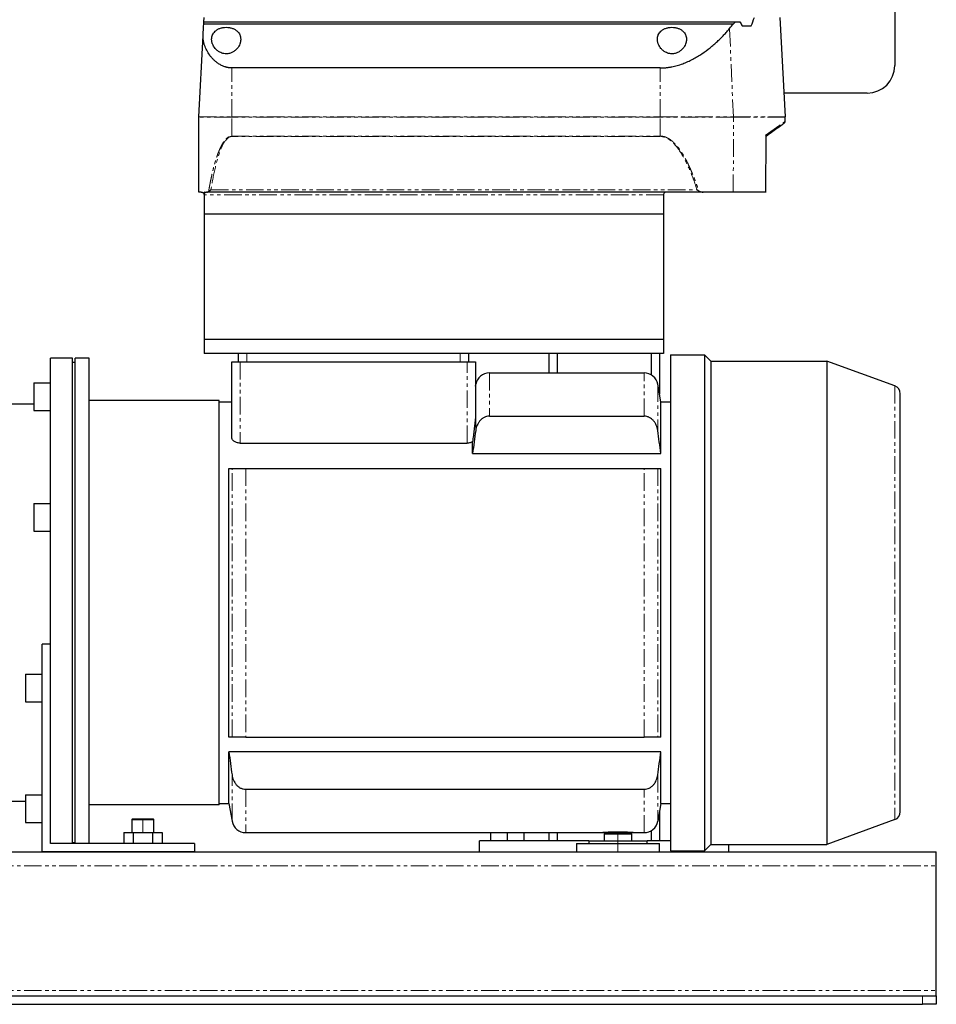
# Model space of a CAD drawing. Header units: millimetres. Extents: x 17 to 1288, y 24 to 827.
# Tile 2 of 4: x 409 to 740, y 24 to 380. Entities that reach past the tile are written whole.
import ezdxf

# ---------------------------------------------------------------- set-up
doc = ezdxf.new("R2010")
doc.units = ezdxf.units.MM
doc.linetypes.add('PHANTOM', pattern=[12.7, 6.35, -1.27, 1.27, -1.27, 1.27, -1.27])

msp = doc.modelspace()

# ---------------------------------------------------------------- linework, layer by layer
at = {"color": 7, "linetype": 'Continuous', "lineweight": 25}
for p, q in [((724.8, 623.16), (724.8, 363.16)), ((475.22, 378.91), (475.3, 380.46)), ((683.3, 380.46), (685.18, 344.58)), ((475.18, 378.23), (475.22, 378.91)), ((475.18, 378.23), (666.56, 378.23)), ((475.22, 378.91), (667.29, 378.91)), ((667.29, 378.91), (668.78, 378.91)), ((669.71, 377.45), (672.96, 377.45)), ((473.42, 344.58), (474.96, 373.94)), ((640.04, 362.26), (485.3, 362.26)), ((714.8, 353.16), (684.73, 353.16)), ((473.46, 317.46), (473.42, 344.53)), ((685.18, 342.97), (685.18, 344.53)), ((678.32, 337.79), (678.26, 338.08)), ((678.28, 317.33), (678.32, 337.79)), ((474.3, 317.46), (473.46, 317.46)), ((475.41, 317.46), (475.3, 317.46)), ((475.3, 317.46), (475.3, 309.46)), ((476.4, 317.46), (476.14, 317.46)), ((655.54, 317.46), (476.4, 317.46)), ((641.3, 316.46), (641.3, 309.46)), ((666.47, 317.46), (655.54, 317.46)), ((678.22, 317.46), (666.47, 317.46)), ((641.3, 309.46), (475.3, 309.46)), ((475.3, 309.46), (475.3, 264.16)), ((641.3, 309.46), (641.3, 264.16)), ((641.3, 264.16), (475.3, 264.16)), ((475.3, 264.16), (475.3, 259.16)), ((641.3, 264.16), (641.3, 259.16)), ((419.8, 140.59), (419.8, 257.41)), ((427.8, 257.41), (419.8, 257.41)), ((427.8, 82.16), (427.8, 257.41)), ((428.8, 82.16), (428.8, 257.41)), ((433.8, 257.41), (428.8, 257.41)), ((433.8, 82.16), (433.8, 257.41)), ((641.3, 259.16), (475.3, 259.16)), ((485.3, 228.95), (485.3, 256.16)), ((485.3, 256.16), (488.3, 256.16)), ((487.8, 256.16), (487.8, 259.16)), ((488.3, 256.16), (570.3, 256.16)), ((570.3, 256.16), (573.3, 256.16)), ((570.8, 259.16), (570.8, 256.16)), ((573.3, 256.16), (573.3, 235.71)), ((599.8, 259.16), (599.8, 252.16)), ((602.8, 259.16), (602.8, 252.16)), ((636.8, 259.16), (636.8, 251.46)), ((639.8, 259.16), (639.8, 244.49)), ((643.8, 258.71), (643.8, 79.61)), ((643.8, 258.71), (656.1, 258.71)), ((656.1, 258.71), (656.1, 79.61)), ((658.4, 256.41), (656.1, 258.71)), ((658.4, 256.41), (658.4, 81.91)), ((658.4, 256.41), (700.24, 256.41)), ((700.24, 256.41), (700.24, 81.91)), ((724.82, 247.46), (700.24, 256.41)), ((428.8, 255.91), (427.8, 255.91)), ((578.35, 252.16), (634.25, 252.16)), ((413.8, 248.53), (413.8, 238.53)), ((413.8, 248.53), (419.8, 248.53)), ((573.3, 247.33), (573.42, 248.02)), ((640.3, 241.66), (639.18, 248.02)), ((480.8, 242.16), (433.8, 242.16)), ((480.8, 96.16), (480.8, 242.16)), ((726.8, 93.67), (726.8, 244.64)), ((413.8, 240.91), (401.45, 240.91)), ((413.8, 238.53), (419.8, 238.53)), ((480.8, 241.66), (485.3, 241.66)), ((640.3, 223.04), (640.3, 241.66)), ((640.3, 241.66), (643.8, 241.66)), ((578.35, 236.51), (634.25, 236.51)), ((488.3, 226.78), (570.3, 226.78)), ((572.3, 223.04), (572.3, 227.35)), ((572.3, 223.04), (640.3, 223.04)), ((484.3, 120.66), (484.3, 217.66)), ((490.35, 217.66), (634.25, 217.66)), ((640.3, 120.66), (640.3, 217.66)), ((413.8, 204.96), (413.8, 194.96)), ((413.8, 204.96), (419.8, 204.96)), ((413.8, 194.96), (419.8, 194.96)), ((419.8, 154.16), (416.8, 154.16)), ((416.8, 79.16), (416.8, 154.16)), ((410.8, 143.35), (416.8, 143.35)), ((410.8, 143.35), (410.8, 133.35)), ((419.8, 82.16), (419.8, 140.59)), ((410.8, 133.35), (416.8, 133.35)), ((490.35, 120.66), (634.25, 120.66)), ((640.3, 115.27), (484.3, 115.27)), ((484.3, 96.66), (484.3, 115.27)), ((640.3, 96.66), (640.3, 115.27)), ((410.8, 99.78), (416.8, 99.78)), ((410.8, 99.78), (410.8, 89.78)), ((490.35, 101.8), (634.25, 101.8)), ((410.8, 97.41), (265.8, 97.41)), ((480.8, 96.16), (433.8, 96.16)), ((480.8, 96.66), (484.3, 96.66)), ((484.3, 96.66), (485.42, 90.29)), ((640.3, 96.66), (639.18, 90.29)), ((640.3, 96.66), (643.8, 96.66)), ((639.8, 93.82), (639.8, 83.16)), ((410.8, 89.78), (416.8, 89.78)), ((449.5, 91.16), (449.2, 90.86)), ((449.2, 90.86), (449.2, 86.16)), ((449.2, 90.86), (453.2, 90.86)), ((449.5, 91.16), (453.2, 91.16)), ((453.2, 91.16), (456.9, 91.16)), ((453.2, 90.86), (457.2, 90.86)), ((457.2, 90.86), (456.9, 91.16)), ((457.2, 86.16), (457.2, 90.86)), ((724.82, 90.85), (700.24, 81.91)), ((446.27, 86.16), (446.27, 82.16)), ((446.27, 86.16), (449.73, 86.16)), ((449.73, 86.16), (449.73, 82.16)), ((449.73, 86.16), (456.66, 86.16)), ((456.66, 86.16), (456.66, 82.16)), ((456.66, 86.16), (460.13, 86.16)), ((460.13, 86.16), (460.13, 82.16)), ((490.35, 86.16), (619.3, 86.16)), ((578.8, 86.16), (578.8, 83.16)), ((584.8, 86.16), (584.8, 83.16)), ((590.8, 86.16), (590.8, 83.16)), ((599.8, 86.16), (599.8, 83.16)), ((602.8, 86.16), (602.8, 83.16)), ((619.3, 86.16), (630.3, 86.16)), ((619.8, 85.66), (619.8, 83.16)), ((619.8, 85.66), (624.8, 85.66)), ((624.8, 85.66), (629.8, 85.66)), ((629.8, 83.16), (629.8, 85.66)), ((630.3, 86.16), (634.25, 86.16)), ((636.8, 86.85), (636.8, 83.16)), ((471.8, 82.16), (419.8, 82.16)), ((428.8, 82.41), (427.8, 82.41)), ((471.8, 82.16), (471.8, 79.16)), ((574.8, 79.16), (574.8, 83.16)), ((614.3, 83.16), (574.8, 83.16)), ((609.8, 82.16), (609.8, 79.16)), ((609.8, 82.16), (624.8, 82.16)), ((614.3, 83.16), (614.3, 82.16)), ((614.3, 83.16), (624.8, 83.16)), ((624.8, 83.16), (635.3, 83.16)), ((624.8, 82.16), (639.8, 82.16)), ((635.3, 82.16), (635.3, 83.16)), ((643.8, 83.16), (635.3, 83.16)), ((639.8, 79.16), (639.8, 82.16)), ((658.4, 81.91), (656.1, 79.61)), ((658.4, 81.91), (700.24, 81.91)), ((664.8, 79.16), (664.8, 81.91)), ((219.8, 79.16), (739.8, 79.16)), ((471.8, 79.16), (416.8, 79.16)), ((643.8, 79.61), (656.1, 79.61)), ((739.8, 74.16), (739.8, 79.16)), ((739.8, 29.16), (739.8, 74.16)), ((739.8, 27.16), (739.8, 29.16)), ((224.8, 27.16), (734.8, 27.16)), ((734.8, 27.16), (739.8, 27.16)), ((739.8, 27.16), (739.8, 24.16)), ((224.8, 24.16), (734.8, 24.16)), ((739.8, 24.16), (734.8, 24.16))]:
    msp.add_line(p, q, dxfattribs=at)
at = {"color": 8, "linetype": 'PHANTOM', "lineweight": 18}
for p, q in [((666.5, 344.58), (665.12, 376.49)), ((485.3, 344.58), (485.3, 362.26)), ((640.04, 344.58), (640.04, 362.26)), ((473.42, 344.58), (485.3, 344.58)), ((485.3, 344.53), (473.42, 344.53)), ((485.3, 344.58), (640.04, 344.58)), ((485.3, 344.58), (485.3, 344.53)), ((485.3, 337.67), (485.3, 344.53)), ((640.04, 344.53), (485.3, 344.53)), ((640.04, 344.58), (640.04, 344.53)), ((640.04, 344.58), (666.5, 344.58)), ((640.04, 337.67), (640.04, 344.53)), ((666.51, 344.53), (640.04, 344.53)), ((666.47, 317.46), (666.51, 344.53)), ((666.5, 344.58), (685.18, 344.58)), ((685.18, 344.53), (666.51, 344.53)), ((485.3, 337.67), (640.04, 337.67)), ((485.3, 337.67), (485.3, 337.51)), ((640.04, 337.51), (485.3, 337.51)), ((640.04, 337.51), (640.04, 337.67)), ((641.3, 316.46), (475.41, 316.46)), ((477.78, 318.3), (653.37, 318.3)), ((488.3, 256.16), (488.3, 226.78)), ((490.8, 259.16), (490.8, 256.16)), ((567.8, 256.16), (567.8, 259.16)), ((570.3, 226.78), (570.3, 256.16)), ((578.35, 252.16), (578.35, 236.51)), ((634.25, 236.51), (634.25, 252.16)), ((639.18, 248.02), (639.18, 231.35)), ((724.82, 247.46), (724.82, 90.85)), ((485.42, 120.66), (485.42, 217.66)), ((490.35, 217.66), (490.35, 120.66)), ((634.25, 120.66), (634.25, 217.66)), ((639.18, 217.66), (639.18, 120.66)), ((485.42, 90.29), (485.42, 106.96)), ((639.18, 106.96), (639.18, 90.29)), ((490.35, 101.8), (490.35, 86.16)), ((634.25, 86.16), (634.25, 101.8)), ((453.2, 91.16), (453.2, 90.86)), ((453.2, 86.16), (453.2, 90.86)), ((624.8, 83.16), (624.8, 85.66)), ((624.8, 82.16), (624.8, 83.16)), ((624.8, 79.16), (624.8, 82.16)), ((219.8, 74.16), (739.8, 74.16)), ((219.8, 29.16), (739.8, 29.16)), ((734.8, 24.16), (734.8, 27.16))]:
    msp.add_line(p, q, dxfattribs=at)
at = {"color": 8, "linetype": 'PHANTOM', "lineweight": 18, "flags": 128}
for points in [[(678.22, 317.46), (678.24, 329), (678.26, 338.08)], [(573.42, 231.35), (573.42, 234.75), (573.42, 237.79), (573.42, 240.46), (573.42, 242.74), (573.42, 244.63), (573.42, 246.11), (573.42, 247.17), (573.42, 247.81), (573.42, 248.02)]]:
    msp.add_lwpolyline(points, dxfattribs=at)
at = {"color": 7, "linetype": 'Continuous', "lineweight": 25, "flags": 128}
msp.add_lwpolyline([(475.41, 316.46), (475.41, 317.02), (475.41, 317.46)], dxfattribs=at)
at = {"color": 7, "linetype": 'Continuous', "lineweight": 25}
for centre, radius, start, end in [((714.8, 363.16), 10, 270, 0), ((474.42, 344.53), 1, 177, 180.1), ((684.18, 342.97), 1, 305.5039, 359.9), ((684.18, 344.53), 1, 359.9, 3), ((578.35, 247.16), 5, 90, 170), ((634.25, 247.16), 5, 10, 90), ((723.8, 244.64), 3, 0, 70), ((723.8, 93.67), 3, 290, 0), ((490.35, 91.16), 5, 190, 270), ((634.25, 91.16), 5, 270, 350)]:
    msp.add_arc(centre, radius, start, end, dxfattribs=at)
at = {"color": 8, "linetype": 'PHANTOM', "lineweight": 18}
msp.add_arc((665.3, 344.53), 1.2, 359.9168, 2.4905, dxfattribs=at)
at = {"color": 7, "linetype": 'Continuous', "lineweight": 25}
for points in [[(672.96, 377.45), (673.34, 378.44), (673.72, 379.45), (674.07, 380.46)], [(474.96, 373.94), (475.04, 375.45), (475.11, 376.89), (475.18, 378.23)], [(665.12, 376.49), (665.6, 377.08), (666.08, 377.66), (666.56, 378.23)], [(666.56, 378.23), (666.81, 378.45), (667.05, 378.68), (667.29, 378.91)], [(668.78, 378.91), (669.1, 378.43), (669.41, 377.94), (669.71, 377.45)], [(573.42, 231.35), (573.04, 228.58), (572.66, 225.81), (572.3, 223.04)], [(640.3, 223.04), (639.94, 225.81), (639.56, 228.58), (639.18, 231.35)], [(484.3, 217.66), (484.66, 217.66), (485.04, 217.66), (485.42, 217.66)], [(639.18, 217.66), (639.56, 217.66), (639.94, 217.66), (640.3, 217.66)], [(485.42, 120.66), (485.04, 120.66), (484.66, 120.66), (484.3, 120.66)], [(640.3, 120.66), (639.94, 120.66), (639.56, 120.66), (639.18, 120.66)], [(484.3, 115.27), (484.66, 112.5), (485.04, 109.73), (485.42, 106.96)], [(639.18, 106.96), (639.56, 109.73), (639.94, 112.5), (640.3, 115.27)]]:
    msp.add_open_spline(points, degree=3, dxfattribs=at)
for points, knots in [([(478.05, 372.62), (478.05, 372.69), (478.05, 372.82), (478.07, 373.02), (478.09, 373.22), (478.12, 373.42), (478.17, 373.61), (478.22, 373.8), (478.28, 373.98), (478.43, 374.36), (478.73, 374.9), (479.31, 375.56), (480.06, 376.13), (481.01, 376.58), (482.1, 376.87), (483.29, 376.97), (484.49, 376.87), (485.58, 376.58), (486.53, 376.13), (487.29, 375.56), (487.87, 374.9), (488.2, 374.3), (488.38, 373.79), (488.48, 373.41), (488.54, 373.02), (488.54, 372.75), (488.55, 372.62)], [0, 0, 0, 0, 0.016025, 0.031899, 0.047638, 0.063259, 0.07878, 0.094217, 0.109588, 0.124913, 0.188692, 0.2498, 0.313776, 0.374774, 0.43737, 0.49981, 0.562273, 0.624921, 0.686171, 0.75044, 0.811589, 0.875427, 0.906038, 0.936911, 0.968186, 1, 1, 1, 1]), ([(639.05, 372.62), (639.05, 372.69), (639.05, 372.82), (639.07, 373.02), (639.09, 373.22), (639.12, 373.42), (639.17, 373.61), (639.22, 373.8), (639.28, 373.98), (639.43, 374.36), (639.73, 374.9), (640.31, 375.56), (641.06, 376.13), (642.01, 376.58), (643.1, 376.87), (644.29, 376.97), (645.49, 376.87), (646.58, 376.58), (647.53, 376.13), (648.29, 375.56), (648.87, 374.9), (649.2, 374.3), (649.38, 373.79), (649.48, 373.41), (649.54, 373.02), (649.54, 372.75), (649.55, 372.62)], [0, 0, 0, 0, 0.016025, 0.031899, 0.047638, 0.063259, 0.07878, 0.094217, 0.109588, 0.124913, 0.188692, 0.2498, 0.313776, 0.374774, 0.43737, 0.49981, 0.562273, 0.624921, 0.686171, 0.75044, 0.811589, 0.875427, 0.906038, 0.936911, 0.968186, 1, 1, 1, 1]), ([(485.3, 362.26), (485.21, 362.26), (485.04, 362.26), (484.79, 362.28), (484.54, 362.3), (484.28, 362.33), (484.03, 362.36), (483.77, 362.41), (483.52, 362.47), (483.27, 362.53), (483.01, 362.6), (482.46, 362.78), (481.6, 363.14), (480.57, 363.74), (479.6, 364.45), (478.77, 365.21), (478, 366.03), (477.11, 367.16), (476.38, 368.35), (475.82, 369.53), (475.47, 370.45), (475.21, 371.35), (475.06, 372.09), (474.99, 372.67), (474.95, 373.11), (474.94, 373.53), (474.95, 373.8), (474.96, 373.94)], [0, 0, 0, 0, 0.012117, 0.024284, 0.036513, 0.048817, 0.061209, 0.073701, 0.086304, 0.09903, 0.111891, 0.124898, 0.184762, 0.250107, 0.309388, 0.375028, 0.433854, 0.500081, 0.624465, 0.68709, 0.749847, 0.817639, 0.875036, 0.908188, 0.940061, 0.970663, 1, 1, 1, 1]), ([(640.04, 362.26), (640.18, 362.26), (640.46, 362.26), (640.88, 362.28), (641.3, 362.3), (641.71, 362.32), (642.13, 362.36), (642.55, 362.4), (642.97, 362.46), (643.39, 362.52), (643.8, 362.59), (644.76, 362.76), (646.25, 363.12), (648.18, 363.75), (650.06, 364.53), (651.82, 365.4), (653.53, 366.36), (655.67, 367.72), (657.64, 369.18), (659.45, 370.69), (660.74, 371.83), (661.95, 373), (662.9, 373.97), (663.62, 374.75), (664.14, 375.33), (664.64, 375.91), (664.96, 376.3), (665.12, 376.49)], [0, 0, 0, 0, 0.0124, 0.024806, 0.037227, 0.049669, 0.06214, 0.074646, 0.087195, 0.099793, 0.112448, 0.125167, 0.186832, 0.250667, 0.311762, 0.375337, 0.436901, 0.500684, 0.624947, 0.686649, 0.749369, 0.8118, 0.874688, 0.906033, 0.937357, 0.968674, 1, 1, 1, 1]), ([(488.55, 372.62), (488.55, 372.55), (488.55, 372.41), (488.53, 372.2), (488.51, 371.99), (488.47, 371.78), (488.43, 371.56), (488.37, 371.35), (488.31, 371.14), (488.16, 370.72), (487.86, 370.1), (487.3, 369.29), (486.57, 368.56), (485.64, 367.92), (484.55, 367.47), (483.44, 367.33), (482.49, 367.41), (481.7, 367.61), (480.86, 367.99), (480.03, 368.55), (479.31, 369.28), (478.74, 370.09), (478.41, 370.79), (478.22, 371.35), (478.12, 371.77), (478.06, 372.2), (478.05, 372.48), (478.05, 372.62)], [0, 0, 0, 0, 0.015666, 0.031287, 0.046879, 0.06246, 0.078044, 0.093649, 0.10929, 0.124984, 0.188177, 0.249194, 0.314171, 0.37434, 0.438827, 0.499444, 0.539915, 0.581148, 0.62507, 0.685204, 0.750177, 0.811485, 0.87502, 0.90635, 0.937537, 0.96871, 1, 1, 1, 1]), ([(649.55, 372.62), (649.55, 372.55), (649.55, 372.41), (649.53, 372.2), (649.51, 371.99), (649.47, 371.78), (649.43, 371.56), (649.37, 371.35), (649.31, 371.14), (649.16, 370.72), (648.86, 370.1), (648.3, 369.29), (647.57, 368.56), (646.64, 367.92), (645.55, 367.47), (644.44, 367.33), (643.49, 367.41), (642.7, 367.61), (641.86, 367.99), (641.03, 368.55), (640.31, 369.28), (639.74, 370.09), (639.41, 370.79), (639.22, 371.35), (639.12, 371.77), (639.06, 372.2), (639.05, 372.48), (639.05, 372.62)], [0, 0, 0, 0, 0.0156656, 0.0312866, 0.0468793, 0.0624598, 0.0780443, 0.0936491, 0.1092904, 0.1249842, 0.1881771, 0.2491945, 0.3141715, 0.3743399, 0.438827, 0.499444, 0.5399152, 0.5811476, 0.62507, 0.6852038, 0.7501773, 0.8114845, 0.8750203, 0.90635, 0.9375367, 0.9687101, 1, 1, 1, 1]), ([(684.76, 342.16), (684.66, 342.09), (684.46, 341.94), (682.92, 340.84), (680.88, 339.39), (679.15, 338.16), (678.32, 337.56)], [0, 0, 0, 0, 0.281736, 0.56592, 0.790939, 1, 1, 1, 1]), ([(474.3, 317.46), (474.33, 317.45), (474.39, 317.45), (474.48, 317.44), (474.58, 317.42), (474.67, 317.39), (474.76, 317.35), (474.87, 317.28), (474.99, 317.18), (475.11, 317.04), (475.2, 316.9), (475.25, 316.78), (475.28, 316.67), (475.3, 316.56), (475.3, 316.49), (475.3, 316.46)], [0, 0, 0, 0, 0.094728, 0.184559, 0.269641, 0.350151, 0.426298, 0.498329, 0.631989, 0.74862, 0.814171, 0.874223, 0.917752, 0.959181, 1, 1, 1, 1]), ([(475.41, 316.46), (475.41, 316.48), (475.41, 316.54), (475.42, 316.63), (475.43, 316.72), (475.45, 316.8), (475.48, 316.92), (475.54, 317.06), (475.64, 317.21), (475.75, 317.32), (475.87, 317.4), (476, 317.45), (476.1, 317.45), (476.14, 317.46)], [0, 0, 0, 0, 0.04998, 0.099445, 0.148935, 0.198989, 0.250127, 0.372663, 0.500009, 0.622642, 0.750113, 0.873459, 1, 1, 1, 1]), ([(476.4, 317.46), (476.44, 317.46), (476.5, 317.46), (476.59, 317.47), (476.69, 317.5), (476.82, 317.55), (476.9, 317.61), (476.95, 317.64)], [0, 0, 0, 0, 0.165947, 0.331948, 0.498952, 0.752221, 1, 1, 1, 1]), ([(476.95, 317.64), (476.97, 317.65), (477.01, 317.69), (477.08, 317.74), (477.16, 317.8), (477.25, 317.87), (477.35, 317.94), (477.45, 318.02), (477.57, 318.12), (477.69, 318.22), (477.76, 318.28), (477.78, 318.3)], [0, 0, 0, 0, 0.083688, 0.175725, 0.276068, 0.384596, 0.501121, 0.611615, 0.750604, 0.914631, 1, 1, 1, 1]), ([(642.3, 317.46), (642.18, 317.46), (642.05, 317.43), (641.81, 317.34), (641.69, 317.26), (641.49, 317.06), (641.42, 316.95), (641.32, 316.7), (641.3, 316.57), (641.3, 316.46)], [0, 0, 0, 0, 0.25, 0.25, 0.5, 0.5, 0.75, 0.75, 1, 1, 1, 1]), ([(653.37, 318.3), (653.4, 318.27), (653.48, 318.22), (653.58, 318.15), (653.71, 318.06), (653.85, 317.96), (653.95, 317.89), (654, 317.86)], [0, 0, 0, 0, 0.165665, 0.332381, 0.499984, 0.75422, 1, 1, 1, 1]), ([(654, 317.86), (654.04, 317.84), (654.11, 317.79), (654.22, 317.73), (654.34, 317.68), (654.47, 317.63), (654.61, 317.59), (654.79, 317.54), (655.01, 317.49), (655.28, 317.46), (655.45, 317.46), (655.54, 317.46)], [0, 0, 0, 0, 0.074641, 0.152427, 0.233645, 0.31855, 0.407361, 0.500273, 0.665515, 0.831808, 1, 1, 1, 1]), ([(573.3, 235.71), (573.3, 235.66), (573.3, 235.6), (573.29, 235.46), (573.28, 235.39), (573.26, 235.16), (573.24, 234.99), (573.19, 234.5), (573.15, 234.15), (573.03, 233.1), (572.94, 232.39), (572.76, 230.96), (572.67, 230.24), (572.49, 228.8), (572.39, 228.08), (572.3, 227.35)], [0, 0, 0, 0, 0.03125, 0.03125, 0.0625, 0.0625, 0.125, 0.125, 0.25, 0.25, 0.5, 0.5, 0.75, 0.75, 1, 1, 1, 1]), ([(578.35, 236.51), (578.02, 236.51), (577.7, 236.47), (577.07, 236.32), (576.76, 236.21), (576.18, 235.92), (575.91, 235.74), (575.4, 235.34), (575.17, 235.11), (574.74, 234.62), (574.55, 234.36), (574.21, 233.81), (574.06, 233.52), (573.81, 232.92), (573.7, 232.61), (573.53, 231.99), (573.47, 231.67), (573.42, 231.35)], [0, 0, 0, 0, 0.125, 0.125, 0.25, 0.25, 0.375, 0.375, 0.5, 0.5, 0.625, 0.625, 0.75, 0.75, 0.875, 0.875, 1, 1, 1, 1]), ([(639.18, 231.35), (639.09, 231.99), (638.92, 232.62), (638.54, 233.51), (638.39, 233.8), (638.05, 234.35), (637.86, 234.61), (637.44, 235.1), (637.2, 235.33), (636.7, 235.74), (636.43, 235.91), (635.99, 236.13), (635.84, 236.2), (635.53, 236.31), (635.38, 236.36), (634.91, 236.47), (634.58, 236.51), (634.25, 236.51)], [0, 0, 0, 0, 0.25, 0.25, 0.375, 0.375, 0.5, 0.5, 0.625, 0.625, 0.75, 0.75, 0.8125, 0.8125, 0.875, 0.875, 1, 1, 1, 1]), ([(488.3, 226.78), (488.08, 226.78), (487.86, 226.8), (487.44, 226.87), (487.23, 226.92), (486.85, 227.05), (486.67, 227.13), (486.35, 227.31), (486.21, 227.41), (485.95, 227.62), (485.83, 227.73), (485.64, 227.96), (485.56, 228.08), (485.36, 228.45), (485.3, 228.7), (485.3, 228.95)], [0, 0, 0, 0, 0.125, 0.125, 0.25, 0.25, 0.375, 0.375, 0.5, 0.5, 0.625, 0.625, 0.75, 0.75, 1, 1, 1, 1]), ([(572.3, 227.35), (572.17, 227.27), (572.03, 227.19), (571.73, 227.05), (571.57, 226.99), (571.23, 226.89), (571.05, 226.85), (570.68, 226.79), (570.49, 226.78), (570.3, 226.78)], [0, 0, 0, 0, 0.25, 0.25, 0.5, 0.5, 0.75, 0.75, 1, 1, 1, 1]), ([(485.42, 217.66), (485.51, 217.66), (485.68, 217.66), (486.05, 217.66), (486.2, 217.66), (486.54, 217.66), (486.73, 217.66), (487.16, 217.66), (487.39, 217.66), (487.9, 217.66), (488.17, 217.66), (488.61, 217.66), (488.76, 217.66), (489.06, 217.66), (489.22, 217.66), (489.69, 217.66), (490.02, 217.66), (490.35, 217.66)], [0, 0, 0, 0, 0.25, 0.25, 0.375, 0.375, 0.5, 0.5, 0.625, 0.625, 0.75, 0.75, 0.8125, 0.8125, 0.875, 0.875, 1, 1, 1, 1]), ([(634.25, 217.66), (634.58, 217.66), (634.9, 217.66), (635.53, 217.66), (635.84, 217.66), (636.41, 217.66), (636.69, 217.66), (637.2, 217.66), (637.43, 217.66), (637.86, 217.66), (638.05, 217.66), (638.39, 217.66), (638.54, 217.66), (638.79, 217.66), (638.9, 217.66), (639.07, 217.66), (639.13, 217.66), (639.18, 217.66)], [0, 0, 0, 0, 0.125, 0.125, 0.25, 0.25, 0.375, 0.375, 0.5, 0.5, 0.625, 0.625, 0.75, 0.75, 0.875, 0.875, 1, 1, 1, 1]), ([(490.35, 120.66), (490.02, 120.66), (489.7, 120.66), (489.07, 120.66), (488.76, 120.66), (488.18, 120.66), (487.91, 120.66), (487.4, 120.66), (487.17, 120.66), (486.74, 120.66), (486.55, 120.66), (486.21, 120.66), (486.06, 120.66), (485.81, 120.66), (485.7, 120.66), (485.53, 120.66), (485.47, 120.66), (485.42, 120.66)], [0, 0, 0, 0, 0.125, 0.125, 0.25, 0.25, 0.375, 0.375, 0.5, 0.5, 0.625, 0.625, 0.75, 0.75, 0.875, 0.875, 1, 1, 1, 1]), ([(639.18, 120.66), (639.09, 120.66), (638.92, 120.66), (638.54, 120.66), (638.39, 120.66), (638.05, 120.66), (637.86, 120.66), (637.44, 120.66), (637.2, 120.66), (636.7, 120.66), (636.43, 120.66), (635.99, 120.66), (635.84, 120.66), (635.53, 120.66), (635.38, 120.66), (634.91, 120.66), (634.58, 120.66), (634.25, 120.66)], [0, 0, 0, 0, 0.25, 0.25, 0.375, 0.375, 0.5, 0.5, 0.625, 0.625, 0.75, 0.75, 0.8125, 0.8125, 0.875, 0.875, 1, 1, 1, 1]), ([(485.42, 106.96), (485.51, 106.32), (485.68, 105.69), (486.05, 104.8), (486.2, 104.51), (486.54, 103.96), (486.73, 103.7), (487.16, 103.21), (487.39, 102.98), (487.9, 102.58), (488.17, 102.4), (488.61, 102.18), (488.76, 102.11), (489.06, 102), (489.22, 101.95), (489.69, 101.84), (490.02, 101.8), (490.35, 101.8)], [0, 0, 0, 0, 0.25, 0.25, 0.375, 0.375, 0.5, 0.5, 0.625, 0.625, 0.75, 0.75, 0.8125, 0.8125, 0.875, 0.875, 1, 1, 1, 1]), ([(634.25, 101.8), (634.58, 101.8), (634.9, 101.84), (635.53, 101.99), (635.84, 102.1), (636.41, 102.39), (636.69, 102.57), (637.2, 102.97), (637.43, 103.2), (637.86, 103.69), (638.05, 103.95), (638.39, 104.5), (638.54, 104.79), (638.79, 105.39), (638.9, 105.7), (639.07, 106.32), (639.13, 106.64), (639.18, 106.96)], [0, 0, 0, 0, 0.125, 0.125, 0.25, 0.25, 0.375, 0.375, 0.5, 0.5, 0.625, 0.625, 0.75, 0.75, 0.875, 0.875, 1, 1, 1, 1]), ([(630.3, 86.16), (630.3, 86.16), (630.26, 86.16), (630.12, 86.17), (630.02, 86.17), (629.81, 86.19), (629.73, 86.19), (629.56, 86.2), (629.47, 86.21), (629.17, 86.22), (628.94, 86.23), (628.43, 86.26), (628.15, 86.27), (627.71, 86.29), (627.55, 86.29), (627.23, 86.3), (627.07, 86.31), (626.57, 86.32), (626.22, 86.33), (625.52, 86.34), (625.16, 86.34), (624.44, 86.34), (624.08, 86.34), (623.55, 86.33), (623.37, 86.33), (623.03, 86.32), (622.86, 86.32), (622.36, 86.3), (622.04, 86.29), (621.44, 86.27), (621.16, 86.26), (620.66, 86.23), (620.42, 86.22), (620.02, 86.2), (619.86, 86.19), (619.65, 86.18), (619.59, 86.17), (619.48, 86.17), (619.44, 86.16), (619.33, 86.16), (619.3, 86.16), (619.3, 86.16)], [0, 0, 0, 0, 0.0625, 0.0625, 0.125, 0.125, 0.15625, 0.15625, 0.1875, 0.1875, 0.25, 0.25, 0.3125, 0.3125, 0.34375, 0.34375, 0.375, 0.375, 0.4375, 0.4375, 0.5, 0.5, 0.5625, 0.5625, 0.59375, 0.59375, 0.625, 0.625, 0.6875, 0.6875, 0.75, 0.75, 0.8125, 0.8125, 0.875, 0.875, 0.90625, 0.90625, 0.9375, 0.9375, 1, 1, 1, 1])]:
    msp.add_open_spline(points, degree=3, knots=knots, dxfattribs=at)
at = {"color": 8, "linetype": 'PHANTOM', "lineweight": 18}
for points, knots in [([(678.26, 338.08), (678.37, 338.16), (678.6, 338.32), (678.93, 338.55), (679.25, 338.78), (679.57, 339), (679.87, 339.22), (680.17, 339.43), (680.46, 339.63), (680.74, 339.83), (681.01, 340.02), (681.27, 340.21), (681.52, 340.39), (681.77, 340.56), (682.01, 340.73), (682.23, 340.89), (682.45, 341.04), (682.66, 341.19), (682.87, 341.34), (683.06, 341.47), (683.25, 341.6), (683.47, 341.76), (683.73, 341.95), (684.01, 342.14), (684.25, 342.32), (684.47, 342.47), (684.66, 342.6), (684.82, 342.72), (684.95, 342.81), (685.05, 342.88), (685.12, 342.93), (685.17, 342.96), (685.17, 342.97), (685.18, 342.97)], [0, 0, 0, 0, 0.025574, 0.051092, 0.076556, 0.101966, 0.127323, 0.152628, 0.177881, 0.203085, 0.228239, 0.253344, 0.278401, 0.303411, 0.328376, 0.353294, 0.378169, 0.403, 0.427788, 0.452535, 0.47724, 0.501906, 0.547504, 0.593021, 0.638463, 0.683836, 0.729146, 0.774398, 0.819598, 0.864752, 0.909867, 0.954947, 1, 1, 1, 1]), ([(476.95, 317.64), (477.02, 318.04), (477.15, 318.81), (477.37, 319.96), (477.58, 321.07), (477.8, 322.15), (478.03, 323.18), (478.25, 324.18), (478.48, 325.14), (478.71, 326.07), (478.95, 326.95), (479.18, 327.8), (479.49, 328.86), (479.89, 330.11), (480.38, 331.5), (480.89, 332.75), (481.36, 333.78), (481.8, 334.62), (482.2, 335.29), (482.6, 335.88), (482.96, 336.32), (483.26, 336.66), (483.52, 336.89), (483.77, 337.1), (484.02, 337.28), (484.28, 337.42), (484.53, 337.53), (484.79, 337.61), (485.04, 337.66), (485.21, 337.67), (485.3, 337.67)], [0, 0, 0, 0, 0.053502, 0.105386, 0.155654, 0.204307, 0.251348, 0.296781, 0.340608, 0.382833, 0.423459, 0.462491, 0.499935, 0.571293, 0.636699, 0.696225, 0.749967, 0.787575, 0.821991, 0.853317, 0.88169, 0.897923, 0.913176, 0.927514, 0.941018, 0.953784, 0.965925, 0.977573, 0.988877, 1, 1, 1, 1]), ([(485.3, 337.51), (484.62, 337.51), (483.93, 337.11), (482.57, 335.45), (481.89, 334.19), (480.59, 330.86), (479.97, 328.8), (478.81, 324), (478.27, 321.26), (477.78, 318.3)], [0, 0, 0, 0, 0.25, 0.25, 0.5, 0.5, 0.75, 0.75, 1, 1, 1, 1]), ([(640.04, 337.67), (640.12, 337.67), (640.27, 337.67), (640.5, 337.65), (640.73, 337.63), (640.96, 337.59), (641.19, 337.54), (641.43, 337.49), (641.66, 337.42), (641.89, 337.34), (642.12, 337.26), (642.35, 337.16), (642.58, 337.05), (642.81, 336.93), (643.04, 336.8), (643.27, 336.67), (643.5, 336.52), (643.73, 336.36), (643.96, 336.19), (644.19, 336.01), (644.41, 335.82), (644.64, 335.62), (644.87, 335.41), (645.1, 335.19), (645.33, 334.96), (645.8, 334.46), (646.5, 333.63), (647.4, 332.41), (648.29, 331.02), (649.12, 329.58), (649.88, 328.13), (650.58, 326.67), (651.27, 325.11), (651.97, 323.45), (652.65, 321.68), (653.34, 319.81), (653.78, 318.52), (654, 317.86)], [0, 0, 0, 0, 0.008985, 0.01799, 0.027033, 0.036131, 0.0453, 0.054559, 0.063922, 0.073406, 0.083026, 0.092796, 0.10273, 0.112842, 0.123144, 0.133647, 0.144363, 0.155302, 0.166474, 0.177889, 0.189554, 0.201479, 0.21367, 0.226135, 0.238881, 0.251914, 0.306691, 0.366477, 0.43151, 0.501976, 0.561928, 0.625541, 0.692863, 0.763937, 0.838798, 0.917477, 1, 1, 1, 1]), ([(653.37, 318.3), (652.34, 321.42), (651.28, 324.2), (649.11, 329), (648, 331.03), (645.75, 334.27), (644.61, 335.49), (642.33, 337.11), (641.18, 337.51), (640.04, 337.51)], [0, 0, 0, 0, 0.25, 0.25, 0.5, 0.5, 0.75, 0.75, 1, 1, 1, 1])]:
    msp.add_open_spline(points, degree=3, knots=knots, dxfattribs=at)

doc.saveas('drawing.dxf')
